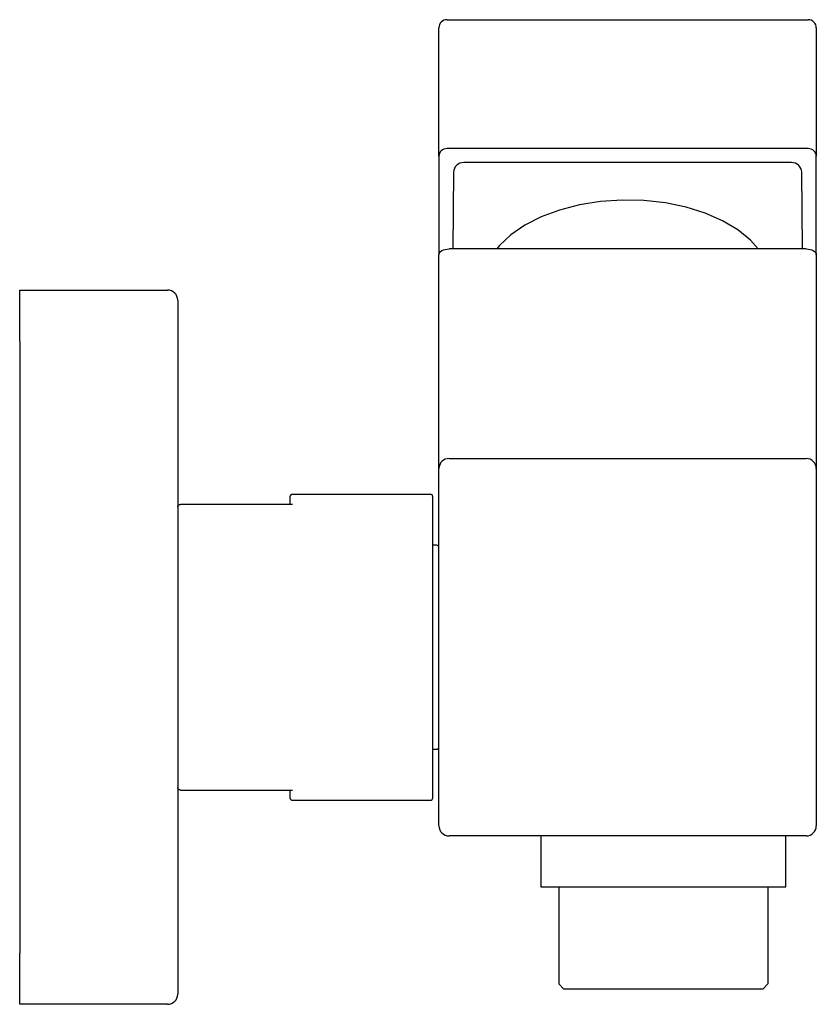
# Model space of a CAD drawing. Header units: millimetres. Extents: x 4008.0419 to 4008.12, y 1849.4096 to 1849.5061.
import ezdxf

# ---------------------------------------------------------------- set-up
doc = ezdxf.new("R2010")
doc.units = ezdxf.units.MM
doc.layers.add('SANINDUSA', color=3, linetype='Continuous')

msp = doc.modelspace()

# ---------------------------------------------------------------- linework, layer by layer
at = {"layer": 'SANINDUSA'}
for p, q in [((4008.083832, 1849.506093), (4008.119232, 1849.506093)), ((4008.083032, 1849.504781), (4008.083032, 1849.505293)), ((4008.120032, 1849.505293), (4008.120032, 1849.504781)), ((4008.083032, 1849.492701), (4008.083032, 1849.504781)), ((4008.120032, 1849.504781), (4008.120032, 1849.492701)), ((4008.119232, 1849.493466), (4008.083832, 1849.493466)), ((4008.083032, 1849.492701), (4008.083032, 1849.483049)), ((4008.120032, 1849.483049), (4008.120032, 1849.492701)), ((4008.117593, 1849.492091), (4008.085471, 1849.492091)), ((4008.084463, 1849.491143), (4008.084399, 1849.483623)), ((4008.118665, 1849.483623), (4008.118601, 1849.491143)), ((4008.083032, 1849.463793), (4008.083032, 1849.483049)), ((4008.119032, 1849.483623), (4008.084032, 1849.483623)), ((4008.120032, 1849.483049), (4008.120032, 1849.463793)), ((4008.041932, 1849.479587), (4008.056432, 1849.479587)), ((4008.041932, 1849.474587), (4008.041932, 1849.479587)), ((4008.057432, 1849.478587), (4008.057432, 1849.474587)), ((4008.041932, 1849.474587), (4008.041932, 1849.414587)), ((4008.057432, 1849.474587), (4008.057432, 1849.414587)), ((4008.083032, 1849.462087), (4008.083032, 1849.463793)), ((4008.120032, 1849.463793), (4008.120032, 1849.462087)), ((4008.084032, 1849.463087), (4008.119032, 1849.463087)), ((4008.083032, 1849.427087), (4008.083032, 1849.462087)), ((4008.120032, 1849.462087), (4008.120032, 1849.427087)), ((4008.068682, 1849.459587), (4008.082182, 1849.459587)), ((4008.068682, 1849.458587), (4008.057682, 1849.458587)), ((4008.068432, 1849.459337), (4008.068432, 1849.458587)), ((4008.082432, 1849.429837), (4008.082432, 1849.459337)), ((4008.057682, 1849.430587), (4008.068682, 1849.430587)), ((4008.068682, 1849.429587), (4008.082182, 1849.429587)), ((4008.119032, 1849.426087), (4008.084032, 1849.426087)), ((4008.093032, 1849.426087), (4008.093032, 1849.421087)), ((4008.117032, 1849.421087), (4008.117032, 1849.426087)), ((4008.093032, 1849.421087), (4008.117029, 1849.421087)), ((4008.094782, 1849.421087), (4008.094782, 1849.411587)), ((4008.115282, 1849.421087), (4008.115282, 1849.411587)), ((4008.041932, 1849.409587), (4008.041932, 1849.414587)), ((4008.057432, 1849.414587), (4008.057432, 1849.410587)), ((4008.095282, 1849.411087), (4008.094782, 1849.411587)), ((4008.115282, 1849.411587), (4008.114782, 1849.411087)), ((4008.114782, 1849.411087), (4008.095282, 1849.411087)), ((4008.056432, 1849.409587), (4008.041932, 1849.409587))]:
    msp.add_line(p, q, dxfattribs=at)
at = {"layer": 'SANINDUSA', "flags": 128}
for points in [[(4008.114343, 1849.483623), (4008.113566, 1849.484487), (4008.112333, 1849.485493), (4008.110847, 1849.486379), (4008.109142, 1849.487124), (4008.107259, 1849.487711), (4008.105242, 1849.488127), (4008.103138, 1849.488361), (4008.100996, 1849.488408), (4008.098867, 1849.488267), (4008.0968, 1849.487941), (4008.094844, 1849.487438), (4008.093045, 1849.48677), (4008.091445, 1849.485952), (4008.090081, 1849.485004), (4008.088986, 1849.483947), (4008.088721, 1849.483623)], [(4008.083032, 1849.483049), (4008.083051, 1849.483161), (4008.083108, 1849.483269), (4008.083201, 1849.483368), (4008.083325, 1849.483455), (4008.083476, 1849.483526), (4008.083649, 1849.483579), (4008.083837, 1849.483612), (4008.084032, 1849.483623)], [(4008.119032, 1849.483623), (4008.119227, 1849.483612), (4008.119415, 1849.483579), (4008.119588, 1849.483526), (4008.119739, 1849.483455), (4008.119863, 1849.483368), (4008.119956, 1849.483269), (4008.120013, 1849.483161), (4008.120032, 1849.483049)]]:
    msp.add_lwpolyline(points, dxfattribs=at)
at = {"layer": 'SANINDUSA'}
for centre, radius, start, end in [((4008.083832, 1849.505293), 0.0008, 90, 180), ((4008.119232, 1849.505293), 0.0008, 0, 90), ((4008.056432, 1849.478587), 0.001, 0, 90), ((4008.084032, 1849.462087), 0.001, 90, 180), ((4008.119032, 1849.462087), 0.001, 0, 90), ((4008.068682, 1849.459337), 0.00025, 90, 180), ((4008.082182, 1849.459337), 0.00025, 0, 90), ((4008.082832, 1849.454387), 0.0002, 0, 90), ((4008.082832, 1849.434787), 0.0002, 270, 0), ((4008.068682, 1849.429837), 0.00025, 180, 270), ((4008.082182, 1849.429837), 0.00025, 270, 0), ((4008.084032, 1849.427087), 0.001, 180, 270), ((4008.119032, 1849.427087), 0.001, 270, 0), ((4008.056432, 1849.410587), 0.001, 270, 0)]:
    msp.add_arc(centre, radius, start, end, dxfattribs=at)
for centre, major_axis, ratio, start_param, end_param in [((4008.083832, 1849.492701), (0.0008, 0), 0.955553, 1.570796, 3.141593), ((4008.119232, 1849.492701), (0.0008, 0), 0.955553, 0, 1.570796), ((4008.085463, 1849.491143), (0.000998, 0.000072), 0.947279, 1.494874, 3.065365), ((4008.117601, 1849.491143), (0.000998, -0.000072), 0.947279, 0.076227, 1.646719)]:
    msp.add_ellipse(centre, major_axis=major_axis, ratio=ratio, start_param=start_param, end_param=end_param, dxfattribs=at)
for points, knots in [([(4008.057432, 1849.458337), (4008.057433, 1849.458357), (4008.057436, 1849.458395), (4008.057459, 1849.458456), (4008.057495, 1849.458508), (4008.057543, 1849.458546), (4008.057601, 1849.458578), (4008.05765, 1849.458583), (4008.057682, 1849.458587)], [0, 0, 0, 0, 0.1548226, 0.2899973, 0.5006643, 0.6313058, 0.7581774, 1, 1, 1, 1]), ([(4008.057682, 1849.430587), (4008.05765, 1849.43059), (4008.057601, 1849.430596), (4008.057543, 1849.430627), (4008.057495, 1849.430666), (4008.057459, 1849.430718), (4008.057436, 1849.430779), (4008.057433, 1849.430817), (4008.057432, 1849.430837)], [0, 0, 0, 0, 0.241803, 0.3686819, 0.4993367, 0.7099677, 0.8451522, 1, 1, 1, 1])]:
    msp.add_open_spline(points, degree=3, knots=knots, dxfattribs=at)
for points in [[(4008.082832, 1849.454587), (4008.082432, 1849.454587)], [(4008.082432, 1849.434587), (4008.082832, 1849.434587)], [(4008.068432, 1849.430587), (4008.068432, 1849.429837)]]:
    msp.add_open_spline(points, degree=1, dxfattribs=at)

doc.saveas('drawing.dxf')
